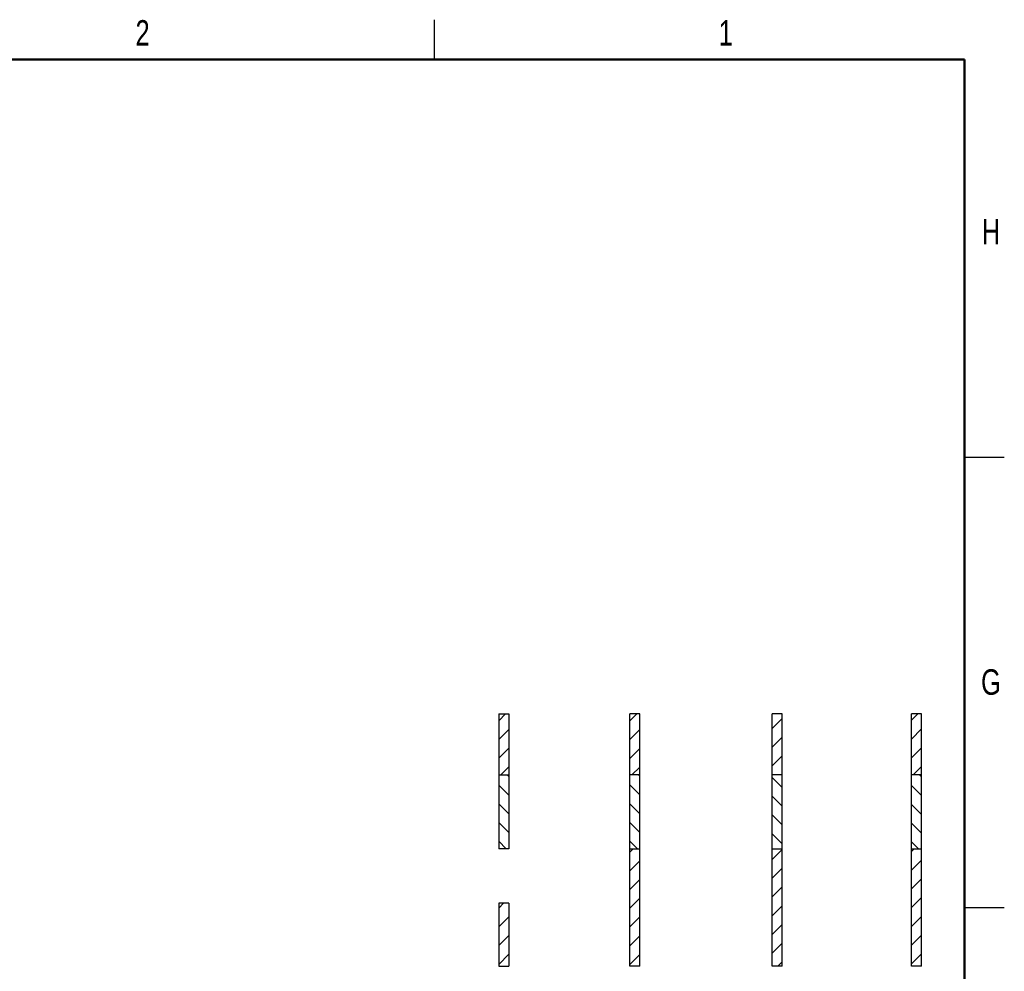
# Model space of a CAD drawing. Header units: inches. Extents: x 0.1 to 87.3, y 0.1 to 33.9.
# Tile 160 of 161: x 34.6 to 43.9, y 24.9 to 33.9. Entities that reach past the tile are written whole.
import ezdxf

# ---------------------------------------------------------------- set-up
doc = ezdxf.new("R2010")
doc.units = ezdxf.units.IN
doc.header["$MEASUREMENT"] = 0
doc.linetypes.add('PHANTOM', pattern=[0.5, 0.25, -0.05, 0.05, -0.05, 0.05, -0.05])
doc.layers.add('SECTION_VIEWS', color=7, linetype='PHANTOM', lineweight=35)
doc.styles.add('SLDTEXTSTYLE0', font='TXT', dxfattribs={"width": 0.75})

msp = doc.modelspace()

# ---------------------------------------------------------------- hatches: boundary and pattern name
at = {"layer": 'SECTION_VIEWS', "linetype": 'Continuous', "lineweight": 18}
h = msp.add_hatch(dxfattribs=at)
h.set_pattern_fill('ANSI31', color=256, style=0)
h.paths.add_polyline_path([(39.20044, 26.751019), (39.20044, 27.327365), (39.105952, 27.327365), (39.105952, 26.751019)], flags=0)
h = msp.add_hatch(dxfattribs=at)
h.set_pattern_fill('ANSI31', color=256, style=0)
h.paths.add_polyline_path([(40.436864, 26.751019), (40.436864, 27.327365), (40.342376, 27.327365), (40.342376, 26.751019)], flags=0)
h = msp.add_hatch(dxfattribs=at)
h.set_pattern_fill('ANSI31', color=256, style=0)
h.paths.add_polyline_path([(41.780437, 26.751019), (41.780437, 27.327365), (41.685949, 27.327365), (41.685949, 26.751019)], flags=0)
h = msp.add_hatch(dxfattribs=at)
h.set_pattern_fill('ANSI31', color=256, style=0)
h.paths.add_polyline_path([(43.094384, 26.751019), (43.094384, 27.327365), (42.999896, 27.327365), (42.999896, 26.751019)], flags=0)
h = msp.add_hatch(dxfattribs=at)
h.set_pattern_fill('ANSI31', color=256, angle=90, style=0)
h.paths.add_polyline_path([(39.105952, 26.054246), (39.20044, 26.054246), (39.20044, 26.751019), (39.105952, 26.751019)], flags=0)
h = msp.add_hatch(dxfattribs=at)
h.set_pattern_fill('ANSI31', color=256, angle=90, style=0)
h.paths.add_polyline_path([(40.342376, 26.751019), (40.342376, 26.054246), (40.436864, 26.054246), (40.436864, 26.751019)], flags=0)
h = msp.add_hatch(dxfattribs=at)
h.set_pattern_fill('ANSI31', color=256, angle=90, style=0)
h.paths.add_polyline_path([(41.685949, 26.751019), (41.685949, 26.054246), (41.780437, 26.054246), (41.780437, 26.751019)], flags=0)
h = msp.add_hatch(dxfattribs=at)
h.set_pattern_fill('ANSI31', color=256, angle=90, style=0)
h.paths.add_polyline_path([(42.999896, 26.751019), (42.999896, 26.054246), (43.094384, 26.054246), (43.094384, 26.751019)], flags=0)
h = msp.add_hatch(dxfattribs=at)
h.set_pattern_fill('ANSI31', color=256, style=0)
h.paths.add_polyline_path([(40.436864, 26.054246), (40.342376, 26.054246), (40.342376, 24.946235), (40.436864, 24.946235)], flags=0)
h = msp.add_hatch(dxfattribs=at)
h.set_pattern_fill('ANSI31', color=256, style=0)
h.paths.add_polyline_path([(41.780437, 26.054246), (41.685949, 26.054246), (41.685949, 24.946235), (41.780437, 24.946235)], flags=0)
h = msp.add_hatch(dxfattribs=at)
h.set_pattern_fill('ANSI31', color=256, style=0)
h.paths.add_polyline_path([(43.094384, 26.054246), (42.999896, 26.054246), (42.999896, 24.946235), (43.094384, 24.946235)], flags=0)
h = msp.add_hatch(dxfattribs=at)
h.set_pattern_fill('ANSI31', color=256, style=0)
h.paths.add_polyline_path([(39.105952, 25.539728), (39.105952, 24.946235), (39.20044, 24.946235), (39.20044, 25.539728)], flags=0)

# ---------------------------------------------------------------- linework, layer by layer
at = {"color": 7, "linetype": 'Continuous', "lineweight": 25}
for p, q in [((38.5, 33.5), (38.5, 33.875)), ((43.5, 29.75), (43.875, 29.75)), ((39.105952, 27.327365), (39.20044, 27.327365)), ((39.105952, 27.327365), (39.105952, 26.751019)), ((39.20044, 27.327365), (39.20044, 26.751019)), ((40.436864, 27.327365), (40.342376, 27.327365)), ((40.342376, 26.751019), (40.342376, 27.327365)), ((40.436864, 26.751019), (40.436864, 27.327365)), ((41.780437, 27.327365), (41.685949, 27.327365)), ((41.685949, 26.751019), (41.685949, 27.327365)), ((41.780437, 26.751019), (41.780437, 27.327365)), ((43.094384, 27.327365), (42.999896, 27.327365)), ((42.999896, 26.751019), (42.999896, 27.327365)), ((43.094384, 26.751019), (43.094384, 27.327365)), ((39.105952, 26.751019), (39.20044, 26.751019)), ((39.105952, 26.751019), (39.20044, 26.751019)), ((39.105952, 26.751019), (39.105952, 26.054246)), ((39.20044, 26.751019), (39.20044, 26.054246)), ((40.436864, 26.751019), (40.342376, 26.751019)), ((40.342376, 26.054246), (40.342376, 26.751019)), ((40.436864, 26.751019), (40.342376, 26.751019)), ((40.436864, 26.054246), (40.436864, 26.751019)), ((41.780437, 26.751019), (41.685949, 26.751019)), ((41.685949, 26.054246), (41.685949, 26.751019)), ((41.780437, 26.751019), (41.685949, 26.751019)), ((41.780437, 26.054246), (41.780437, 26.751019)), ((43.094384, 26.751019), (42.999896, 26.751019)), ((42.999896, 26.054246), (42.999896, 26.751019)), ((43.094384, 26.751019), (42.999896, 26.751019)), ((43.094384, 26.054246), (43.094384, 26.751019)), ((39.20044, 26.054246), (39.105952, 26.054246)), ((40.342376, 26.054246), (40.436864, 26.054246)), ((40.342376, 24.946235), (40.342376, 26.054246)), ((40.342376, 26.054246), (40.436864, 26.054246)), ((40.436864, 24.946235), (40.436864, 26.054246)), ((41.685949, 26.054246), (41.780437, 26.054246)), ((41.685949, 24.946235), (41.685949, 26.054246)), ((41.685949, 26.054246), (41.780437, 26.054246)), ((41.780437, 24.946235), (41.780437, 26.054246)), ((42.999896, 26.054246), (43.094384, 26.054246)), ((42.999896, 24.946235), (42.999896, 26.054246)), ((42.999896, 26.054246), (43.094384, 26.054246)), ((43.094384, 24.946235), (43.094384, 26.054246)), ((39.105952, 25.539728), (39.105952, 24.946235)), ((39.20044, 25.539728), (39.105952, 25.539728)), ((39.20044, 25.539728), (39.20044, 24.946235)), ((43.5, 25.5), (43.875, 25.5)), ((39.105952, 24.946235), (39.20044, 24.946235)), ((40.436864, 24.946235), (40.342376, 24.946235)), ((41.780437, 24.946235), (41.685949, 24.946235)), ((43.094384, 24.946235), (42.999896, 24.946235))]:
    msp.add_line(p, q, dxfattribs=at)
at = {"color": 7, "linetype": 'Continuous', "lineweight": 50}
for p, q in [((0.5, 33.5), (43.5, 33.5)), ((43.5, 33.5), (43.5, 0.5))]:
    msp.add_line(p, q, dxfattribs=at)

# ---------------------------------------------------------------- texts
at = {"color": 7, "linetype": 'Continuous', "lineweight": 0, "char_height": 0.24, "attachment_point": 2, "style": 'SLDTEXTSTYLE0'}
for s, insert in [('2', (35.747583, 33.872586)), ('1', (41.247583, 33.872586)), ('H', (43.749417, 31.997586)), ('G', (43.74925, 27.747586))]:
    msp.add_mtext(s, dxfattribs=dict(at, insert=insert))

doc.saveas('drawing.dxf')
